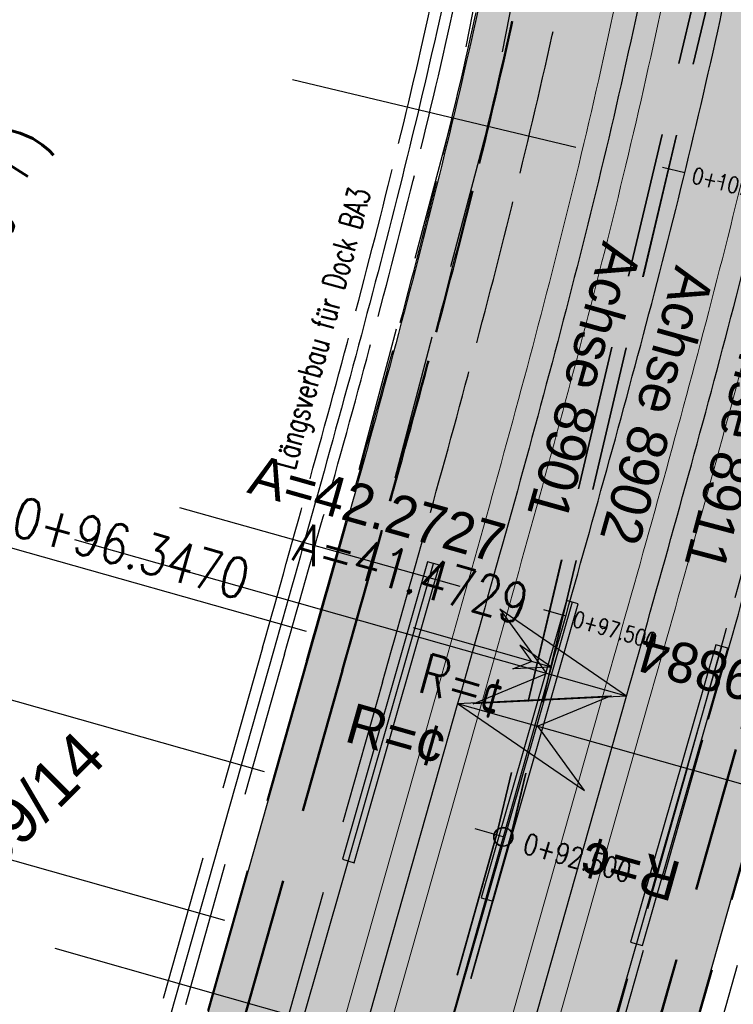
# Model space of a CAD drawing. Header units: metres. Extents: x 3458045 to 3462392, y 5482308 to 5484762.
# Tile 65 of 256: x 3459772 to 3459787, y 5483478 to 5483500. Entities that reach past the tile are written whole.
import ezdxf
from ezdxf.enums import TextEntityAlignment as Align

# ---------------------------------------------------------------- set-up
doc = ezdxf.new("R2010")
doc.units = ezdxf.units.M
doc.header["$PDMODE"] = 3
doc.header["$PDSIZE"] = 0.1
for name, pattern in [('AUSGEZOGEN', [2, 1, 1]), ('STRICHPUNKT2', [12.7, 6.35, -3.175, 0, -3.175]), ('VERDECKT2', [4.7625, 3.175, -1.5875])]:
    doc.linetypes.add(name, pattern=pattern)
doc.layers.get('0').update_dxf_attribs({"linetype": 'CONTINUOUS'})
doc.layers.get('DEFPOINTS').update_dxf_attribs({"linetype": 'CONTINUOUS'})
for name, color, linetype in [('BAUER_BK 2014', 1, 'CONTINUOUS'), ('SP_ACHSE_8559', 7, 'CONTINUOUS'), ('SP_ACHSE_8901', 7, 'CONTINUOUS'), ('SP_ACHSE_8911', 7, 'CONTINUOUS'), ('SP_AXIS', 7, 'CONTINUOUS'), ('SP_BAUGRUBE-ANKER', 211, 'AUSGEZOGEN'), ('SP_BAUGRUBE-TEXT', 210, 'AUSGEZOGEN'), ('SP_BAUGRUBE-VERBAU', 210, 'AUSGEZOGEN'), ('SP_Blockfugen', 2, 'STRICHPUNKT2'), ('SP_Entwässerung', 170, 'VERDECKT2'), ('SP_SOLID_Tunnelsohle_L7+8', 254, 'CONTINUOUS'), ('SP_StadtbahnFluchtweg', 1, 'CONTINUOUS'), ('SP_TEXT', 2, 'CONTINUOUS'), ('SP_TrogTunnel-Bautoleranz', 160, 'VERDECKT2'), ('SP_Tunnelwand-POLYGONAL', 80, 'VERDECKT2'), ('SP_Tunnelwand_L7+8', 2, 'VERDECKT2'), ('SP_Vb_Planung', 10, 'CONTINUOUS'), ('SP_Verbau', 212, 'CONTINUOUS'), ('SP_VERM', 1, 'CONTINUOUS'), ('T__AXIS', 3, 'CONTINUOUS')]:
    doc.layers.add(name, color=color, linetype=linetype)
doc.layers.add('SP_HILF', color=6, linetype='CONTINUOUS', plot=False)
doc.styles.add('K_ISOCP', font='k_isocp.shx')
doc.styles.add('SIMPLEX8', font='simplexd.shx', dxfattribs={"width": 0.8})
doc.styles.add('SP_F', font='romans.shx', dxfattribs={"width": 0.7, "bigfont": 'sp_f.shx'})
doc.styles.get("Standard").update_dxf_attribs({"font": 'txt.shx'})
doc.linetypes.add('EISENBAHN', pattern='A,0.15,[130,ltypeshp.shx,S=0.25,R=0,X=0,Y=0],0.15', length=0.3)
doc.linetypes.add('ZICKZACK', pattern='A,0.00254,-5.08,[131,ltypeshp.shx,S=5.08,R=0,X=-5.08,Y=0],-10.16,[131,ltypeshp.shx,S=5.08,R=180,X=5.08,Y=0],-5.08', length=20.32254)
doc.dimstyles.new('SOFI35$0', dxfattribs={"dimtxt": 3.5, "dimasz": 0.35, "dimexe": 0.9, "dimexo": 0.625, "dimgap": 0.945, "dimtad": 1, "dimdec": 3, "dimrnd": 0.001, "dimzin": 1, "dimdsep": 46, "dimtxsty": 'SP_F', "dimblk1": 'SOF_BEMSTR1', "dimblk2": 'SOF_BEMSTR2', "dimsah": 1, "dimcen": 3.5, "dimse1": 1, "dimse2": 1, "dimclrd": 1, "dimclre": 1, "dimclrt": 2, "dimaunit": 2, "dimazin": 0, "dimtfac": 1, "dimtdec": 3, "dimtmove": 0, "dimatfit": 3, "dimfxl": 1, "dimtolj": 1, "dimtzin": 0, "dimlwd": 0, "dimlwe": 0, "dimarcsym": 0})

# ---------------------------------------------------------------- blocks, each defined once
blk = doc.blocks.new('kmr_li')
at = {"color": 1, "linetype": 'Continuous'}
blk.add_line((0, 0), (0, 3.5714), dxfattribs=at)
at = {"color": 1}
for p, q in [((0, 0), (-0.3062, 0.9075)), ((-0.3062, 0.9075), (0, 0.5188)), ((0, 0), (0.3062, 0.9075)), ((0.3062, 0.9075), (0, 0.5188))]:
    blk.add_line(p, q, dxfattribs=at)
at = {"color": 1, "linetype": 'Continuous', "style": 'K_ISOCP'}
blk.add_attdef('STATION', text='', height=1, rotation=270.00006, dxfattribs=at).set_placement((0, 4.404), align=Align.MIDDLE_RIGHT)
blk.add_attdef('PARAUL', text='', height=1, rotation=270.00006, dxfattribs=at).set_placement((-0.5, 1), align=Align.TOP_RIGHT)
blk.add_attdef('PARAOL', text='', height=1, rotation=270.00006, dxfattribs=at).set_placement((0.5, 1), align=Align.BOTTOM_RIGHT)
blk = doc.blocks.new('kmr_i')
at = {"color": 1, "linetype": 'Continuous'}
blk.add_line((0, 0), (0, 1.416438), dxfattribs=at)
at = {"color": 1, "linetype": 'Continuous', "style": 'SIMPLEX8', "width": 0.8}
blk.add_attdef('STATION', text='', height=1, rotation=270.0000584, dxfattribs=at).set_placement((0, -0.50985), align=Align.MIDDLE_LEFT)
blk = doc.blocks.new('SOF_BEMSTR2')
at = {"color": 0, "linetype": 'ByBlock', "lineweight": -2}
for p, q in [((0, -20), (0, 8.5)), ((3.535, 3.535), (-3.535, -3.535)), ((-5, 0), (5, 0))]:
    blk.add_line(p, q, dxfattribs=at)
blk = doc.blocks.new('SOF_BEMSTR1')
at = {"color": 0, "linetype": 'ByBlock', "lineweight": -2}
for p, q in [((0, 20), (0, -8.5)), ((3.535, 3.535), (-3.535, -3.535)), ((-5, 0), (5, 0))]:
    blk.add_line(p, q, dxfattribs=at)
blk = doc.blocks.new('*D65')
at = {"layer": 'DEFPOINTS', "color": 0, "linetype": 'AUSGEZOGEN', "transparency": 16777216}
for p in [(3459782.473, 5483485.943), (3459793.225, 5483482.899), (3459783.317, 5483476.509)]:
    blk.add_point(p, dxfattribs=at)
at = {"layer": 'SP_VERM', "color": 1, "linetype": 'AUSGEZOGEN', "lineweight": 0, "transparency": 16777216}
blk.add_line((3459790.84, 5483474.471), (3459793.201, 5483482.815), dxfattribs=at)
at = {"layer": 'SP_VERM', "color": 1, "linetype": 'AUSGEZOGEN', "lineweight": 0, "transparency": 16777216, "xscale": 0.08750000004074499, "yscale": 0.08750000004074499, "zscale": 0.08750000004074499}
for name, p, rotation in [('SOF_BEMSTR1', (3459793.225, 5483482.899), 74.19581091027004), ('SOF_BEMSTR2', (3459790.816, 5483474.387), 254.19581091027)]:
    blk.add_blockref(name, p, dxfattribs=dict(at, rotation=rotation))
at = {"layer": 'SP_VERM', "color": 2, "linetype": 'AUSGEZOGEN', "transparency": 16777216, "insert": (3459791.372, 5483478.827), "char_height": 0.875, "attachment_point": 5, "rotation": 74.1958, "style": 'SP_F'}
blk.add_mtext('\\A1;\\A1;8.84{\\H.7x;\\S7^ ;}', dxfattribs=at)
blk = doc.blocks.new('*D66')
at = {"layer": 'DEFPOINTS', "color": 0, "linetype": 'AUSGEZOGEN', "transparency": 16777216}
for p in [(3459786.041, 5483486.131), (3459782.473, 5483485.943), (3459793.539, 5483484.009)]:
    blk.add_point(p, dxfattribs=at)
at = {"layer": 'SP_VERM', "color": 1, "linetype": 'AUSGEZOGEN', "lineweight": 0, "transparency": 16777216}
for p, q in [((3459793.539, 5483484.009), (3459794.278, 5483486.619)), ((3459793.249, 5483482.984), (3459793.515, 5483483.925))]:
    blk.add_line(p, q, dxfattribs=at)
at = {"layer": 'SP_VERM', "color": 1, "linetype": 'AUSGEZOGEN', "lineweight": 0, "transparency": 16777216, "xscale": 0.08750000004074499, "yscale": 0.08750000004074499, "zscale": 0.08750000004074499}
for name, p, rotation in [('SOF_BEMSTR1', (3459793.539, 5483484.009), 74.19581091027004), ('SOF_BEMSTR2', (3459793.225, 5483482.899), 254.19581091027)]:
    blk.add_blockref(name, p, dxfattribs=dict(at, rotation=rotation))
at = {"layer": 'SP_VERM', "color": 2, "linetype": 'AUSGEZOGEN', "transparency": 16777216, "insert": (3459793.272, 5483485.539), "char_height": 0.875, "attachment_point": 5, "rotation": 74.1958, "style": 'SP_F'}
blk.add_mtext('\\A1;\\A1;1.15{\\H.7x;\\S3^ ;}', dxfattribs=at)
blk = doc.blocks.new('*D67')
at = {"layer": 'DEFPOINTS', "color": 0, "linetype": 'AUSGEZOGEN', "transparency": 16777216}
for p in [(3459788.44, 5483485.452), (3459795.939, 5483483.33), (3459785.717, 5483475.83)]:
    blk.add_point(p, dxfattribs=at)
at = {"layer": 'SP_VERM', "color": 1, "linetype": 'AUSGEZOGEN', "lineweight": 0, "transparency": 16777216}
blk.add_line((3459793.239, 5483473.792), (3459795.915, 5483483.245), dxfattribs=at)
at = {"layer": 'SP_VERM', "color": 1, "linetype": 'AUSGEZOGEN', "lineweight": 0, "transparency": 16777216, "xscale": 0.08750000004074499, "yscale": 0.08750000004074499, "zscale": 0.08750000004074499}
for name, p, rotation in [('SOF_BEMSTR1', (3459795.939, 5483483.33), 74.19581091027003), ('SOF_BEMSTR2', (3459793.215, 5483473.708), 254.19581091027)]:
    blk.add_blockref(name, p, dxfattribs=dict(at, rotation=rotation))
at = {"layer": 'SP_VERM', "color": 2, "linetype": 'AUSGEZOGEN', "transparency": 16777216, "insert": (3459793.929, 5483478.702), "char_height": 0.875, "attachment_point": 5, "rotation": 74.1958, "style": 'SP_F'}
blk.add_mtext('\\A1;\\A1;10.00{\\H.7x;\\S^ ;}', dxfattribs=at)
blk = doc.blocks.new('A$C288940E1')
at = {"layer": 'SP_Verbau'}
blk.add_line((0, 0), (-10.404, -4.692), dxfattribs=at)
blk.add_lwpolyline([(-10.435, -4.623), (-10.373, -4.76), (-6.905, -3.196), (-6.967, -3.059)], close=True, dxfattribs=at)

msp = doc.modelspace()

# ---------------------------------------------------------------- hatches: boundary and pattern name
at = {"layer": 'SP_SOLID_Tunnelsohle_L7+8'}
h = msp.add_hatch(color=256, dxfattribs=at)
h.dxf.hatch_style = 1
edge = h.paths.add_edge_path()
edge.add_arc((3458857.4544, 5483747.0655), 967.062, 344.1575234, 344.3872259)
edge.add_arc((3459473.9441, 5483574.7903), 326.954, 344.387226, 345.076333)
edge.add_arc((3459597.6475, 5483541.8207), 198.9324, 345.076333, 346.224846)
edge.add_arc((3459650.9358, 5483528.7563), 144.066, 346.224846, 347.832764)
edge.add_arc((3459680.7324, 5483522.3319), 113.5846, 347.832764, 349.90022)
edge.add_arc((3459699.8308, 5483518.93), 94.1856, 349.90022, 352.417547)
edge.add_arc((3459713.0579, 5483517.1693), 80.8418, 352.417547, 355.414439)
edge.add_arc((3459719.6894, 5483516.5932), 74.1855, 355.448462, 356.346692)
edge.add_arc((3459720.9584, 5483516.5061), 72.9136, 356.351432, 375.12014)
edge.add_arc((3459716.6802, 5483515.3015), 77.3579, 15.154925, 18.396868)
edge.add_arc((3459706.2115, 5483511.8197), 88.3904, 18.396868, 21.208821)
edge.add_arc((3459692.0649, 5483506.3301), 103.5648, 21.208821, 23.581379)
edge.add_arc((3459671.7932, 5483497.4815), 125.6835, 23.581379, 25.512141)
edge.add_arc((3459639.9853, 5483482.3016), 160.928, 25.512141, 27.001116)
edge.add_arc((3459718.8773, 5483524.65), 71.4345, 25.465137, 28.775179)
edge.add_arc((3459376.7002, 5483342.4929), 459.0716, 28.144677, 28.653199)
edge.add_arc((3459249.8469, 5483273.6151), 603.4176, 28.6167245, 28.7545471)
edge.add_line((3459778.8562, 5483563.8942), (3459778.5506, 5483564.8679))
edge.add_arc((3459246.486, 5483271.2535), 607.7024, 28.8916589, 28.9859415)
edge.add_line((3459778.0667, 5483565.7431), (3459768.6807, 5483560.5519))
edge.add_arc((3460160.896, 5483776.6646), 447.8142, 208.854995, 208.982431)
edge.add_line((3459769.1624, 5483559.6801), (3459769.8148, 5483558.9069))
edge.add_arc((3459249.8406, 5483273.6102), 593.0999, 28.6168449, 28.7524621, ccw=False)
edge.add_arc((3459440.8442, 5483377.5455), 375.6491, 28.04865, 28.653818, ccw=False)
edge.add_arc((3459582.0854, 5483452.7987), 215.6113, 27.001109, 28.04865, ccw=False)
edge.add_arc((3459639.9853, 5483482.3016), 150.628, 25.512141, 27.001109, ccw=False)
edge.add_arc((3459671.7932, 5483497.4815), 115.3835, 23.581379, 25.512141, ccw=False)
edge.add_arc((3459692.0649, 5483506.3301), 93.2648, 21.20882, 23.581379, ccw=False)
edge.add_arc((3459706.2115, 5483511.8197), 78.0904, 18.3967, 21.20882, ccw=False)
edge.add_arc((3459716.6813, 5483515.3019), 67.0567, 15.1549, 18.3967, ccw=False)
edge.add_arc((3459720.9787, 5483516.5082), 62.5934, -3.878778, 15.117461, ccw=False)
edge.add_arc((3459719.7195, 5483516.591), 63.8553, 355.448275, 356.123471, ccw=False)
edge.add_arc((3459713.1809, 5483517.1562), 70.4182, 352.431338, 355.41208, ccw=False)
edge.add_arc((3459699.8288, 5483518.9303), 83.8876, 349.900073, 352.431338, ccw=False)
edge.add_arc((3459680.7324, 5483522.3319), 103.2847, 347.832763, 349.900073, ccw=False)
edge.add_arc((3459650.9358, 5483528.7563), 133.766, 346.224846, 347.832763, ccw=False)
edge.add_arc((3459597.6475, 5483541.8207), 188.6324, 345.076333, 346.224846, ccw=False)
edge.add_arc((3459473.9441, 5483574.7903), 316.654, 344.387226, 345.076333, ccw=False)
edge.add_arc((3458857.4544, 5483747.0655), 956.762, 344.1575234, 344.3872258, ccw=False)
edge.add_line((3459777.8746, 5483485.8757), (3459768.1652, 5483451.5731))
edge.add_arc((3460235.8213, 5483318.7283), 486.1584, 164.142005, 164.465842)
edge.add_arc((3459925.9207, 5483404.8704), 164.5082, 164.465842, 165.436874)
edge.add_arc((3459863.548, 5483421.0744), 100.065, 165.436874, 167.055656)
edge.add_arc((3459836.6312, 5483427.2611), 72.4464, 167.055656, 169.321948)
edge.add_arc((3459825.5145, 5483429.4052), 61.1249, 169.36621, 170.436557)
edge.add_arc((3459822.8296, 5483429.8673), 58.4005, 170.446005, 171.374328)
edge.add_arc((3459822.827, 5483429.8675), 58.3979, 171.374105, 181.27373)
edge.add_line((3459764.4435, 5483428.5694), (3459763.7283, 5483428.5535))
edge.add_line((3459763.7283, 5483428.5535), (3459765.1423, 5483424.2417))
edge.add_line((3459765.1423, 5483424.2417), (3459773.0292, 5483411.4442))
edge.add_line((3459773.0292, 5483411.4442), (3459778.948, 5483417.0189))
edge.add_line((3459778.948, 5483417.0189), (3459775.6909, 5483420.4769))
edge.add_arc((3459821.7364, 5483429.9486), 47.0096, 170.06678, 191.62372, ccw=False)
edge.add_arc((3459825.0894, 5483429.4811), 50.3931, 169.37086, 170.20087, ccw=False)
edge.add_arc((3459836.6312, 5483427.2611), 62.1464, 167.055656, 169.321948, ccw=False)
edge.add_arc((3459863.548, 5483421.0744), 89.765, 165.436867, 167.055656, ccw=False)
edge.add_arc((3459925.9216, 5483404.8701), 154.2091, 164.465124, 165.436867, ccw=False)
edge.add_arc((3460237.4715, 5483318.2654), 477.5722, 164.141522, 164.465124, ccw=False)
edge.add_line((3459778.0759, 5483448.7679), (3459787.7833, 5483483.0639))

# ---------------------------------------------------------------- linework, layer by layer
at = {"layer": 'SP_ACHSE_8559'}
msp.add_lwpolyline([(3459737.3759, 5483588.9167, -0.0013218), (3459741.9888, 5483581.4736, -0.0004406), (3459746.5755, 5483574.0144, 0.000357), (3459752.2355, 5483564.8071, 0.0010709), (3459757.9218, 5483555.616, 0.0017848), (3459763.6606, 5483546.4576, 0.0024988), (3459769.4775, 5483537.3487, 0.0032127), (3459775.3981, 5483528.3069, 0.0012042), (3459777.3589, 5483525.3707, 0.00909), (3459792.1443, 5483504.1891, -0.6236806), (3459771.1027, 5483464.5224, -0.1187391)], format="xyb", dxfattribs=at)
at = {"layer": 'SP_ACHSE_8901'}
msp.add_lwpolyline([(3459663.5917, 5483703.287, -0.0763528), (3459773.4733, 5483559.3038, -0.0026415), (3459775.3741, 5483555.7812, -0.0045692), (3459777.2239, 5483552.2315, -0.0064969), (3459778.9947, 5483548.6418, -0.0084247), (3459780.6575, 5483545.0009, -0.0103526), (3459782.1824, 5483541.3003, -0.0122805), (3459783.5383, 5483537.5346, -0.0141346), (3459784.6877, 5483533.7213, -0.0820775), (3459786.8382, 5483512.3056, -0.0039193), (3459786.7627, 5483511.2537, -0.0130302), (3459786.3551, 5483507.4265, -0.0110254), (3459785.7638, 5483503.6231, -0.0090206), (3459785.0205, 5483499.8464, -0.007016), (3459784.1565, 5483496.0954, -0.0050114), (3459783.2025, 5483492.3662, -0.0030068), (3459782.1889, 5483488.6527, -0.0010023), (3459781.1454, 5483484.9475), (3459771.4367, 5483450.6471, 0.0014127)], format="xyb", dxfattribs=at)
at = {"layer": 'SP_ACHSE_8911'}
msp.add_lwpolyline([(3459779.9669, 5483401.3496, -0.1898543), (3459772.019, 5483438.2528, -0.0048267), (3459772.1981, 5483439.2782, -0.0102194), (3459772.7329, 5483441.8661, -0.0072994), (3459773.3582, 5483444.4337, -0.0043796), (3459774.0432, 5483446.9861, -0.0014599), (3459774.758, 5483449.5304), (3459784.8281, 5483485.1076, 0.0010135), (3459785.8599, 5483488.7717, 0.0030406), (3459786.8619, 5483492.4439, 0.0050678), (3459787.8042, 5483496.1319, 0.0070949), (3459788.6565, 5483499.8416, 0.0091222), (3459789.3881, 5483503.5769, 0.0111495), (3459789.9676, 5483507.3387, 0.0096243), (3459790.2818, 5483510.1571, 0.0966281), (3459787.5873, 5483536.6729, 0.005752), (3459787.0914, 5483538.2453, 0.0123927), (3459785.7657, 5483541.9647, 0.0104385), (3459784.2716, 5483545.6199, 0.0084844), (3459782.6402, 5483549.216, 0.0065303), (3459780.9016, 5483552.7616, 0.0045764), (3459779.0846, 5483556.2677, 0.0026224), (3459777.2173, 5483559.7474, 0.0769413), (3459666.0197, 5483705.8087)], format="xyb", dxfattribs=at)
at = {"layer": 'SP_AXIS'}
for points in [[(3459779.9669, 5483401.3496, -0.1898543), (3459772.019, 5483438.2528, -0.0048267), (3459772.1981, 5483439.2782, -0.0102194), (3459772.7329, 5483441.8661, -0.0072994), (3459773.3582, 5483444.4337, -0.0043796), (3459774.0432, 5483446.9861, -0.0014599), (3459774.758, 5483449.5304), (3459784.8281, 5483485.1076, 0.0010135), (3459785.8599, 5483488.7717, 0.0030406), (3459786.8619, 5483492.4439, 0.0050678), (3459787.8042, 5483496.1319, 0.0070949), (3459788.6565, 5483499.8416, 0.0091222), (3459789.3881, 5483503.5769, 0.0111495), (3459789.9676, 5483507.3387, 0.0096243), (3459790.2818, 5483510.1571, 0.0966281), (3459787.5873, 5483536.6729, 0.005752), (3459787.0914, 5483538.2453, 0.0123927), (3459785.7657, 5483541.9647, 0.0104385), (3459784.2716, 5483545.6199, 0.0084844), (3459782.6402, 5483549.216, 0.0065303), (3459780.9016, 5483552.7616, 0.0045764), (3459779.0846, 5483556.2677, 0.0026224), (3459777.2173, 5483559.7474, 0.0769413), (3459666.0197, 5483705.8087)], [(3459663.5917, 5483703.287, -0.0763528), (3459773.4733, 5483559.3038, -0.0026415), (3459775.3741, 5483555.7812, -0.0045692), (3459777.2239, 5483552.2315, -0.0064969), (3459778.9947, 5483548.6418, -0.0084247), (3459780.6575, 5483545.0009, -0.0103526), (3459782.1824, 5483541.3003, -0.0122805), (3459783.5383, 5483537.5346, -0.0141346), (3459784.6877, 5483533.7213, -0.0820775), (3459786.8382, 5483512.3056, -0.0039193), (3459786.7627, 5483511.2537, -0.0130302), (3459786.3551, 5483507.4265, -0.0110254), (3459785.7638, 5483503.6231, -0.0090206), (3459785.0205, 5483499.8464, -0.007016), (3459784.1565, 5483496.0954, -0.0050114), (3459783.2025, 5483492.3662, -0.0030068), (3459782.1889, 5483488.6527, -0.0010023), (3459781.1454, 5483484.9475), (3459771.4367, 5483450.6471, 0.0014127)], [(3459751.0056, 5483586.8549, -0.0004357), (3459755.6442, 5483579.3114, 0.0003596), (3459761.2625, 5483570.1726, 0.0010789), (3459766.9071, 5483561.05, 0.0017982), (3459772.6041, 5483551.96, 0.0025175), (3459778.3793, 5483542.9196, 0.0032367), (3459784.2581, 5483533.9462, 0.0012132), (3459786.2052, 5483531.0326, 0.0550745), (3459885.4353, 5483413.6014, -0.0246156), (3459912.6205, 5483385.1364, -0.0008768), (3459913.5588, 5483384.0479, -0.0037507), (3459918.2074, 5483378.5492, -0.002679), (3459922.785, 5483372.9911, -0.0016074), (3459927.3148, 5483367.3939, -0.0005358), (3459931.8205, 5483361.7774, 0.0005358), (3459936.3262, 5483356.161, 0.0009761), (3459939.4013, 5483352.3529, 0.0064816), (3459955.9914, 5483332.4309), (3459959.947, 5483327.8043)]]:
    msp.add_lwpolyline(points, format="xyb", dxfattribs=at)
at = {"layer": 'SP_BAUGRUBE-VERBAU', "linetype": 'VERDECKT2'}
for points in [[(3459782.2078, 5483522.9639, -0.0422201), (3459782.4222, 5483512.5873, -0.0039193), (3459782.3517, 5483511.6049, -0.0130302), (3459781.9687, 5483508.0097, -0.0110254), (3459781.4074, 5483504.3991, -0.0090206), (3459780.6949, 5483500.779, -0.007016), (3459779.8588, 5483497.149, -0.0050114), (3459778.9268, 5483493.5058, -0.0030068), (3459777.9271, 5483489.8437, -0.0010023), (3459776.8885, 5483486.1555), (3459772.3863, 5483470.2496, 0.0014127)], [(3459782.7418, 5483522.6575, -0.0407637), (3459782.9211, 5483512.5555, -0.0039193), (3459782.8501, 5483511.5652, -0.0130302), (3459782.4643, 5483507.9438, -0.0110254), (3459781.8996, 5483504.3114, -0.0090206), (3459781.1837, 5483500.6737, -0.007016), (3459780.3444, 5483497.03, -0.0050114), (3459779.4099, 5483493.377, -0.0030068), (3459778.4087, 5483489.7091, -0.0010023), (3459777.3695, 5483486.019), (3459772.8674, 5483470.1134, 0.0014127)], [(3459783.7883, 5483467.0223), (3459788.6048, 5483484.0387, 0.0010135), (3459789.6401, 5483487.7155, 0.0030406), (3459790.6547, 5483491.4337, 0.0050678), (3459791.6167, 5483495.1988, 0.0070949), (3459792.4939, 5483499.0171, 0.0091222), (3459793.253, 5483502.8929, 0.0111495), (3459793.8592, 5483506.8277, 0.0096243), (3459794.1903, 5483509.7974, 0.0211177), (3459794.4954, 5483515.9981, 0.005752)]]:
    msp.add_lwpolyline(points, format="xyb", dxfattribs=at)
at = {"layer": 'SP_BAUGRUBE-VERBAU', "linetype": 'ZICKZACK', "ltscale": 0.2, "flags": 128}
msp.add_lwpolyline([(3459782.4564, 5483522.9901, -0.0422201), (3459782.6716, 5483512.5714, -0.0039193), (3459782.6009, 5483511.585, -0.0130302), (3459782.2165, 5483507.9767, -0.0110254), (3459781.6535, 5483504.3553, -0.0090206), (3459780.9393, 5483500.7263, -0.007016), (3459780.1016, 5483497.0895, -0.0050114), (3459779.1684, 5483493.4414, -0.0030068), (3459778.1679, 5483489.7764, -0.0010023), (3459777.129, 5483486.0873), (3459772.6269, 5483470.1815)], format="xyb", dxfattribs=at)
at = {"layer": 'SP_Blockfugen'}
for p, q in [((3459777.5476, 5483498.5465), (3459794.5692, 5483494.4852)), ((3459775.0774, 5483489.2171), (3459791.9243, 5483484.4831)), ((3459772.3598, 5483479.6107), (3459789.1978, 5483474.8447))]:
    msp.add_line(p, q, dxfattribs=at)
at = {"layer": 'SP_Entwässerung'}
for p, q in [((3459788.8816, 5483511.2505), (3459781.9879, 5483482.0782)), ((3459788.8897, 5483511.2501), (3459781.9956, 5483482.0762)), ((3459789.1948, 5483511.2366), (3459782.2861, 5483482.0011)), ((3459789.2029, 5483511.2362), (3459782.2939, 5483481.9991))]:
    msp.add_line(p, q, dxfattribs=at)
at = {"layer": 'SP_Entwässerung', "linetype": 'Continuous'}
for radius in [0.208, 0.2]:
    msp.add_circle((3459782.1409, 5483482.0386), radius, dxfattribs=at)
at = {"layer": 'SP_HILF'}
for points in [[(3459778.0759, 5483448.7679), (3459787.7833, 5483483.0639, 0.0010023), (3459788.8343, 5483486.7957, 0.0030068), (3459789.8698, 5483490.5892, 0.0050114), (3459790.8581, 5483494.4524, 0.007016), (3459791.7655, 5483498.3921, 0.0090212), (3459792.5569, 5483502.4133, 0.0109844), (3459793.1929, 5483506.502, 0.0130772), (3459793.641, 5483510.7061, 0.0039193), (3459793.7242, 5483511.8662, 0.0820775), (3459791.3478, 5483535.5252, 0.0141466)], [(3459781.406, 5483532.8325, -0.0830771), (3459783.4287, 5483512.274, -0.0029461), (3459783.3735, 5483511.5235, -0.0130067), (3459782.9856, 5483507.8811, -0.0110452), (3459782.4165, 5483504.2193, -0.0090206), (3459781.6969, 5483500.563, -0.007016), (3459780.8543, 5483496.905, -0.0050114), (3459779.9172, 5483493.2418, -0.0030068), (3459778.9143, 5483489.5678, -0.0010023), (3459777.8746, 5483485.8757), (3459768.1652, 5483451.5731, 0.001413)]]:
    msp.add_lwpolyline(points, format="xyb", dxfattribs=at)
at = {"layer": 'SP_StadtbahnFluchtweg', "linetype": 'VERDECKT2'}
for points in [[(3459776.1649, 5483565.2015, -0.0016155), (3459778.0381, 5483561.7943, -0.0026415), (3459779.9634, 5483558.2263, -0.0045692), (3459781.8571, 5483554.5923, -0.0064969), (3459783.6876, 5483550.8815, -0.0084247), (3459785.4233, 5483547.0812, -0.0103526), (3459787.0302, 5483543.1815, -0.0122805), (3459788.4726, 5483539.1755, -0.0141346), (3459789.7069, 5483535.0808, -0.0820775), (3459792.0276, 5483511.9744, -0.0039193), (3459791.9463, 5483510.841, -0.0130302), (3459791.5097, 5483506.741, -0.0110254), (3459790.8832, 5483502.7112, -0.0090206), (3459790.1037, 5483498.7504, -0.007016), (3459789.207, 5483494.8572, -0.0050114), (3459788.2271, 5483491.027, -0.0030068), (3459787.197, 5483487.2532, -0.0010023), (3459786.1479, 5483483.5279), (3459776.4401, 5483449.2308, 0.0014127)], [(3459770.131, 5483561.8546, -0.001614), (3459771.981, 5483558.4896, -0.0026415), (3459773.8738, 5483554.9818, -0.0045692), (3459775.7092, 5483551.4597, -0.0064969), (3459777.4604, 5483547.9096, -0.0084247), (3459779.0995, 5483544.3209, -0.0103526), (3459780.5976, 5483540.6853, -0.0122805), (3459781.9251, 5483536.9981, -0.0141346), (3459783.0468, 5483533.2769, -0.0820775), (3459785.1416, 5483512.4138, -0.0039193), (3459785.0681, 5483511.3886, -0.0130302), (3459784.6699, 5483507.6505, -0.0110254), (3459784.0901, 5483503.9212, -0.0090206), (3459783.3587, 5483500.2047, -0.007016), (3459782.5054, 5483496.5002, -0.0050114), (3459781.5599, 5483492.804, -0.0030068), (3459780.5516, 5483489.1103, -0.0010023), (3459779.51, 5483485.4116), (3459769.8009, 5483451.1101, 0.0014127)]]:
    msp.add_lwpolyline(points, format="xyb", dxfattribs=at)
at = {"layer": 'SP_TrogTunnel-Bautoleranz'}
for points in [[(3459776.3855, 5483414.6053, -0.1208338), (3459774.5845, 5483437.8306, -0.0048267), (3459774.7549, 5483438.8062, -0.0102194), (3459775.2678, 5483441.2879, -0.0072994), (3459775.8751, 5483443.7818, -0.0043796), (3459776.5483, 5483446.2902, -0.0014599), (3459777.259, 5483448.8198), (3459787.3299, 5483484.3995, 0.0010135), (3459788.364, 5483488.072, 0.0030406), (3459789.3743, 5483491.7747, 0.0050678), (3459790.3297, 5483495.5138, 0.0070949), (3459791.1985, 5483499.2954, 0.0091222), (3459791.9483, 5483503.1238, 0.0111495), (3459792.5455, 5483507.0002, 0.0096243), (3459792.8708, 5483509.9188, 0.0966281), (3459790.0758, 5483537.4262, 0.005752), (3459789.5618, 5483539.0559, 0.0123927), (3459788.1924, 5483542.898, 0.0104385), (3459786.6572, 5483546.6537, 0.0084844), (3459784.9894, 5483550.3301, 0.0065303), (3459783.2208, 5483553.9367, 0.0045764), (3459781.3819, 5483557.4851, 0.0026224), (3459779.5017, 5483560.9888, 0.0020183), (3459777.1644, 5483565.2555)], [(3459769.5507, 5483561.0445, -0.0014341), (3459771.1909, 5483558.0585, -0.0026415), (3459773.0795, 5483554.5586, -0.0045692), (3459774.9073, 5483551.0511, -0.0064969), (3459776.6482, 5483547.522, -0.0084247), (3459778.2746, 5483543.9608, -0.0103526), (3459779.7585, 5483540.3597, -0.0122805), (3459781.0711, 5483536.7141, -0.0141346), (3459782.1781, 5483533.0416, -0.0820775), (3459784.2434, 5483512.4711, -0.0039193), (3459784.1709, 5483511.46, -0.0130302), (3459783.7777, 5483507.7691, -0.0110254), (3459783.2041, 5483504.0791, -0.0090206), (3459782.4789, 5483500.3944, -0.007016), (3459781.6313, 5483496.7145, -0.0050114), (3459780.6902, 5483493.0358, -0.0030068), (3459779.6848, 5483489.3525, -0.0010023), (3459778.6442, 5483485.6573), (3459768.935, 5483451.3552, 0.0014127)]]:
    msp.add_lwpolyline(points, format="xyb", dxfattribs=at)
at = {"layer": 'SP_Tunnelwand-POLYGONAL'}
for points in [[(3459781.6876, 5483534.6752), (3459783.6921, 5483525.5955), (3459784.3467, 5483516.2863), (3459783.6382, 5483506.941), (3459781.8031, 5483497.5312), (3459779.2892, 5483488.0335)], [(3459780.9064, 5483534.5027), (3459782.8982, 5483525.4806), (3459783.5446, 5483516.2885), (3459782.844, 5483507.0482), (3459781.023, 5483497.7103), (3459778.5159, 5483488.2382)]]:
    msp.add_lwpolyline(points, dxfattribs=at)
at = {"layer": 'SP_Tunnelwand_L7+8'}
for points in [[(3459773.8543, 5483437.9507, -0.0048267), (3459774.0272, 5483438.9405, -0.0102194), (3459774.5464, 5483441.4524, -0.0072994), (3459775.1587, 5483443.9673, -0.0043796), (3459775.8353, 5483446.4883, -0.0014599), (3459776.5472, 5483449.0221), (3459786.6178, 5483484.6011, 0.0010135), (3459787.6513, 5483488.2711, 0.0030406), (3459788.6592, 5483491.9652, 0.0050678), (3459789.6109, 5483495.6897, 0.0070949), (3459790.475, 5483499.4509, 0.0091222), (3459791.2196, 5483503.2528, 0.0111495), (3459791.8118, 5483507.0966, 0.0096243), (3459792.134, 5483509.9866, 0.0966281), (3459789.3676, 5483537.2118, 0.005752), (3459788.8587, 5483538.8251, 0.0123927), (3459787.5017, 5483542.6324, 0.0104385), (3459785.9782, 5483546.3594, 0.0084844), (3459784.3208, 5483550.013, 0.0065303), (3459782.5607, 5483553.6022, 0.0045764), (3459780.7281, 5483557.1386, 0.0026224), (3459778.8515, 5483560.6355, 0.0769413), (3459667.3099, 5483707.1486), (3459482.1353, 5483885.4597, 0.0146052)], [(3459775.7568, 5483416.7607, -0.1092003), (3459774.6091, 5483437.8265, -0.0048267), (3459774.7795, 5483438.8016, -0.0102194), (3459775.2922, 5483441.2823, -0.0072994), (3459775.8993, 5483443.7755, -0.0043796), (3459776.5724, 5483446.2835, -0.0014599), (3459777.2831, 5483448.813), (3459787.3539, 5483484.3927, 0.0010135), (3459788.3881, 5483488.0653, 0.0030406), (3459789.3985, 5483491.7683, 0.0050678), (3459790.354, 5483495.5078, 0.0070949), (3459791.223, 5483499.2902, 0.0091222), (3459791.9729, 5483503.1195, 0.0111495), (3459792.5703, 5483506.997, 0.0096243), (3459792.8957, 5483509.9165, 0.0966281), (3459790.0998, 5483537.4334, 0.005752), (3459789.5855, 5483539.0637, 0.0123927), (3459788.2157, 5483542.907, 0.0104385), (3459786.6802, 5483546.6636, 0.0084844), (3459785.012, 5483550.3409, 0.0065303), (3459783.2431, 5483553.948, 0.0045764), (3459781.404, 5483557.4968, 0.0026224), (3459779.5237, 5483561.0007, 0.0020142), (3459777.1912, 5483565.2588)], [(3459775.6909, 5483420.4769, -0.0902889), (3459775.3985, 5483437.6966, -0.0048267), (3459775.5662, 5483438.6564, -0.0102194), (3459776.0722, 5483441.1044, -0.0072994), (3459776.6737, 5483443.5749, -0.0043796), (3459777.3432, 5483446.0694, -0.0014599), (3459778.0526, 5483448.5944), (3459788.1237, 5483484.1749, 0.0010135), (3459789.1586, 5483487.85, 0.0030406), (3459790.1715, 5483491.5624, 0.0050678), (3459791.131, 5483495.3176, 0.0070949), (3459792.0051, 5483499.1221, 0.0091222), (3459792.7607, 5483502.9801, 0.0111495), (3459793.3635, 5483506.8928, 0.0096243), (3459793.6924, 5483509.8432, 0.0966281), (3459790.8655, 5483537.6652, 0.005752), (3459790.3457, 5483539.3131, 0.0123927), (3459788.9624, 5483543.1942, 0.0104385), (3459787.4142, 5483546.9817, 0.0084844), (3459785.7348, 5483550.6837, 0.0065303), (3459783.9568, 5483554.3096, 0.0045764), (3459782.1109, 5483557.8714, 0.0026224), (3459780.2266, 5483561.3827, 0.0011854), (3459778.8562, 5483563.8942)], [(3459769.5338, 5483561.0233, -0.0014297), (3459771.169, 5483558.0466, -0.0026415), (3459773.0574, 5483554.5468, -0.0045692), (3459774.8851, 5483551.0397, -0.0064969), (3459776.6256, 5483547.5112, -0.0084247), (3459778.2517, 5483543.9508, -0.0103526), (3459779.7352, 5483540.3507, -0.0122805), (3459781.0474, 5483536.7063, -0.0141346), (3459782.154, 5483533.0351, -0.0820775), (3459784.2185, 5483512.4727, -0.0039193), (3459784.146, 5483511.462, -0.0130302), (3459783.753, 5483507.7724, -0.0110254), (3459783.1795, 5483504.0834, -0.0090206), (3459782.4545, 5483500.3997, -0.007016), (3459781.607, 5483496.7204, -0.0050114), (3459780.6661, 5483493.0422, -0.0030068), (3459779.6607, 5483489.3592, -0.0010023), (3459778.6201, 5483485.6641), (3459768.9109, 5483451.362, 0.0014127)], [(3459768.8336, 5483560.6364, -0.0014299), (3459770.4667, 5483557.6634, -0.0026415), (3459772.3514, 5483554.1707, -0.0045692), (3459774.1723, 5483550.6765, -0.0064969), (3459775.9036, 5483547.1666, -0.0084247), (3459777.5185, 5483543.6308, -0.0103526), (3459778.9894, 5483540.0613, -0.0122805), (3459780.2883, 5483536.4538, -0.0141346), (3459781.3818, 5483532.8259, -0.0820775), (3459783.4201, 5483512.5236, -0.0039193), (3459783.3485, 5483511.5255, -0.0130302), (3459782.9599, 5483507.8779, -0.0110254), (3459782.3919, 5483504.2237, -0.0090206), (3459781.6725, 5483500.5683, -0.007016), (3459780.83, 5483496.9109, -0.0050114), (3459779.8931, 5483493.2482, -0.0030068), (3459778.8902, 5483489.5745, -0.0010023), (3459777.8505, 5483485.8825), (3459768.1412, 5483451.5799, 0.0014127)]]:
    msp.add_lwpolyline(points, format="xyb", dxfattribs=at)
at = {"layer": 'SP_Vb_Planung', "linetype": 'AUSGEZOGEN', "lineweight": 13, "ltscale": 13}
for points in [[(3459780.3831, 5483401.6267, -0.1898543), (3459772.5124, 5483438.1716, -0.0048267), (3459772.6898, 5483439.1874, -0.0102194), (3459773.2204, 5483441.7549, -0.0072994), (3459773.8422, 5483444.3083, -0.0043796), (3459774.525, 5483446.8523, -0.0014599), (3459775.239, 5483449.3937), (3459785.3092, 5483484.9715, 0.0010135), (3459786.3415, 5483488.6371, 0.0030406), (3459787.3451, 5483492.3152, 0.0050678), (3459788.2899, 5483496.013, 0.0070949), (3459789.1454, 5483499.7366, 0.0091222), (3459789.8804, 5483503.4898, 0.0111495), (3459790.4634, 5483507.2736, 0.0096243), (3459790.7797, 5483510.1112, 0.0966281), (3459788.0659, 5483536.8178, 0.005752), (3459787.5665, 5483538.4011, 0.0123927), (3459786.2324, 5483542.1442, 0.0104385), (3459784.7304, 5483545.8187, 0.0084844), (3459783.092, 5483549.4303, 0.0065303), (3459781.3476, 5483552.9876, 0.0045764), (3459779.5264, 5483556.5018, 0.0026224), (3459777.6566, 5483559.9861, 0.0769413), (3459666.3666, 5483706.1689)], [(3459779.5507, 5483401.0725, -0.1898543), (3459771.5256, 5483438.334, -0.0048267), (3459771.7064, 5483439.369, -0.0102194), (3459772.2455, 5483441.9773, -0.0072994), (3459772.8741, 5483444.5591, -0.0043796), (3459773.5614, 5483447.1199, -0.0014599), (3459774.277, 5483449.667), (3459784.347, 5483485.2438, 0.0010135), (3459785.3783, 5483488.9062, 0.0030406), (3459786.3787, 5483492.5726, 0.0050678), (3459787.3185, 5483496.2507, 0.0070949), (3459788.1677, 5483499.9466, 0.0091222), (3459788.8957, 5483503.664, 0.0111495), (3459789.4719, 5483507.4038, 0.0096243), (3459789.7839, 5483510.2029, 0.0966281), (3459787.1088, 5483536.5281, 0.005752), (3459786.6163, 5483538.0894, 0.0123927), (3459785.299, 5483541.7852, 0.0104385), (3459783.8128, 5483545.4211, 0.0084844), (3459782.1884, 5483549.0017, 0.0065303), (3459780.4555, 5483552.5356, 0.0045764), (3459778.6428, 5483556.0336, 0.0026224), (3459776.7779, 5483559.5086, 0.0769413), (3459665.6729, 5483705.4486)], [(3459663.9385, 5483703.6472, -0.0763528), (3459773.9123, 5483559.5433, -0.0026415), (3459775.8154, 5483556.0163, -0.0045692), (3459777.6694, 5483552.4585, -0.0064969), (3459779.4459, 5483548.8571, -0.0084247), (3459781.1157, 5483545.201, -0.0103526), (3459782.6485, 5483541.4812, -0.0122805), (3459784.0127, 5483537.6924, -0.0141346), (3459785.1703, 5483533.852, -0.0820775), (3459787.3372, 5483512.2737, -0.0039193), (3459787.2612, 5483511.214, -0.0130302), (3459786.8507, 5483507.3606, -0.0110254), (3459786.256, 5483503.5354, -0.0090206), (3459785.5093, 5483499.741, -0.007016), (3459784.6421, 5483495.9763, -0.0050114), (3459783.6857, 5483492.2374, -0.0030068), (3459782.6704, 5483488.5182, -0.0010023), (3459781.6264, 5483484.811), (3459771.9178, 5483450.5109, 0.0014127)], [(3459663.2449, 5483702.9268, -0.0763528), (3459773.0344, 5483559.0643, -0.0026415), (3459774.9329, 5483555.546, -0.0045692), (3459776.7784, 5483552.0045, -0.0064969), (3459778.5434, 5483548.4264, -0.0084247), (3459780.1992, 5483544.8009, -0.0103526), (3459781.7163, 5483541.1194, -0.0122805), (3459783.0638, 5483537.3768, -0.0141346), (3459784.2051, 5483533.5906, -0.0820775), (3459786.3392, 5483512.3374, -0.0039193), (3459786.2643, 5483511.2934, -0.0130302), (3459785.8594, 5483507.4924, -0.0110254), (3459785.2715, 5483503.7108, -0.0090206), (3459784.5318, 5483499.9518, -0.007016), (3459783.6709, 5483496.2145, -0.0050114), (3459782.7194, 5483492.495, -0.0030068), (3459781.7073, 5483488.7873, -0.0010023), (3459780.6644, 5483485.084), (3459770.9556, 5483450.7832, 0.0014127)]]:
    msp.add_lwpolyline(points, format="xyb", dxfattribs=at)
at = {"layer": 'SP_Vb_Planung', "linetype": 'EISENBAHN', "lineweight": 13, "ltscale": 13}
for points in [[(3459779.9669, 5483401.3496, -0.1898543), (3459772.019, 5483438.2528, -0.0048267), (3459772.1981, 5483439.2782, -0.0102194), (3459772.7329, 5483441.8661, -0.0072994), (3459773.3582, 5483444.4337, -0.0043796), (3459774.0432, 5483446.9861, -0.0014599), (3459774.758, 5483449.5304), (3459784.8281, 5483485.1076, 0.0010135), (3459785.8599, 5483488.7717, 0.0030406), (3459786.8619, 5483492.4439, 0.0050678), (3459787.8042, 5483496.1319, 0.0070949), (3459788.6565, 5483499.8416, 0.0091222), (3459789.3881, 5483503.5769, 0.0111495), (3459789.9676, 5483507.3387, 0.0096243), (3459790.2818, 5483510.1571, 0.0966281), (3459787.5873, 5483536.6729, 0.005752), (3459787.0914, 5483538.2453, 0.0123927), (3459785.7657, 5483541.9647, 0.0104385), (3459784.2716, 5483545.6199, 0.0084844), (3459782.6402, 5483549.216, 0.0065303), (3459780.9016, 5483552.7616, 0.0045764), (3459779.0846, 5483556.2677, 0.0026224), (3459777.2173, 5483559.7474, 0.0769413), (3459666.0197, 5483705.8087)], [(3459663.5917, 5483703.287, -0.0763528), (3459773.4733, 5483559.3038, -0.0026415), (3459775.3741, 5483555.7812, -0.0045692), (3459777.2239, 5483552.2315, -0.0064969), (3459778.9947, 5483548.6418, -0.0084247), (3459780.6575, 5483545.0009, -0.0103526), (3459782.1824, 5483541.3003, -0.0122805), (3459783.5383, 5483537.5346, -0.0141346), (3459784.6877, 5483533.7213, -0.0820775), (3459786.8382, 5483512.3056, -0.0039193), (3459786.7627, 5483511.2537, -0.0130302), (3459786.3551, 5483507.4265, -0.0110254), (3459785.7638, 5483503.6231, -0.0090206), (3459785.0205, 5483499.8464, -0.007016), (3459784.1565, 5483496.0954, -0.0050114), (3459783.2025, 5483492.3662, -0.0030068), (3459782.1889, 5483488.6527, -0.0010023), (3459781.1454, 5483484.9475), (3459771.4367, 5483450.6471, 0.0014127)]]:
    msp.add_lwpolyline(points, format="xyb", dxfattribs=at)
at = {"layer": 'T__AXIS'}
msp.add_lwpolyline([(3459778.5101, 5483400.3795, -0.1903342), (3459770.3083, 5483438.634, -0.0047478), (3459770.4922, 5483439.6766, -0.01005), (3459771.0392, 5483442.3074, -0.0071784), (3459771.6766, 5483444.918, -0.004307), (3459772.3738, 5483447.5133, -0.0014357), (3459773.1007, 5483450.1004), (3459783.1886, 5483485.7402, 0.0010265), (3459784.2072, 5483489.3579, 0.0030796), (3459785.1961, 5483492.9837, 0.0051327), (3459786.1253, 5483496.6253, 0.0071859), (3459786.9645, 5483500.2887, 0.0092391), (3459787.6829, 5483503.9775, 0.0112924), (3459788.2492, 5483507.6926, 0.0097473), (3459788.5535, 5483510.4758, 0.0955136), (3459785.9526, 5483536.0318, 0.0058171), (3459785.4666, 5483537.583, 0.0125278), (3459784.1652, 5483541.2521, 0.0105457), (3459782.6959, 5483544.8573, 0.0085637), (3459781.0898, 5483548.4038, 0.0065817), (3459779.3771, 5483551.9001, 0.0045998), (3459777.5866, 5483555.3573, 0.0026179), (3459775.7464, 5483558.7883, 0.0770008), (3459664.8059, 5483704.5483)], format="xyb", dxfattribs=at)

# ---------------------------------------------------------------- block references
at = {"layer": 'SP_AXIS', "color": 0}
ref = msp.add_blockref('kmr_li', (3459784.8281, 5483485.1076), dxfattribs=dict(at, xscale=3.500000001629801, yscale=3.500000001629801, zscale=3.500000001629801, rotation=74.19584822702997))
ref.add_attrib('STATION', '0+94.5460', dxfattribs={"layer": '0', "color": 1, "linetype": 'Continuous', "height": 0.875, "rotation": 344.19591, "style": 'K_ISOCP'}).set_placement((3459769.9967, 5483489.3057), align=Align.MIDDLE_RIGHT)
ref.add_attrib('PARAOL', 'A=42.2727', dxfattribs={"layer": '0', "color": 1, "linetype": 'Continuous', "height": 0.875, "rotation": 344.19591, "style": 'K_ISOCP'}).set_placement((3459781.9371, 5483487.7447), align=Align.BOTTOM_RIGHT)
ref.add_attrib('PARAUL', 'R=¢', dxfattribs={"layer": '0', "color": 1, "linetype": 'Continuous', "height": 0.875, "rotation": 344.19591, "style": 'K_ISOCP'}).set_placement((3459780.9838, 5483484.377), align=Align.TOP_RIGHT)
ref = msp.add_blockref('kmr_li', (3459781.1454, 5483484.9475), dxfattribs=dict(at, xscale=3.500000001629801, yscale=3.500000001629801, zscale=3.500000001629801, rotation=254.1958071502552))
ref.add_attrib('STATION', '0+735.4940', dxfattribs={"layer": '0', "color": 1, "linetype": 'Continuous', "height": 0.875, "rotation": 164.19587, "style": 'K_ISOCP'}).set_placement((3459795.9769, 5483480.7494), align=Align.MIDDLE_RIGHT)
ref.add_attrib('PARAOL', 'R=¢', dxfattribs={"layer": '0', "color": 1, "linetype": 'Continuous', "height": 0.875, "rotation": 164.19587, "style": 'K_ISOCP'}).set_placement((3459784.0365, 5483482.3104), align=Align.BOTTOM_RIGHT)
ref.add_attrib('PARAUL', 'A=42.9884', dxfattribs={"layer": '0', "color": 1, "linetype": 'Continuous', "height": 0.875, "rotation": 164.19587, "style": 'K_ISOCP'}).set_placement((3459784.9897, 5483485.6781), align=Align.TOP_RIGHT)
at = {"layer": 'SP_AXIS', "xscale": 0.4500000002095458, "yscale": 0.4500000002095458, "zscale": 0.4500000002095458, "rotation": 74.19580713}
msp.add_blockref('kmr_i', (3459782.1409, 5483482.0386), dxfattribs=at).add_auto_attribs({'STATION': ' 0+92.500'})
at = {"layer": 'SP_BAUGRUBE-ANKER', "xscale": 1.772319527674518, "yscale": 1.772319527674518, "zscale": 1.772319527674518}
for p, rotation in [((3459796.1085, 5483516.3707), 51.2966776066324), ((3459781.3251, 5483466.7453), 229.7150159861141), ((3459786.3569, 5483477.3091), 139.9228276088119)]:
    msp.add_blockref('A$C288940E1', p, dxfattribs=dict(at, rotation=rotation))
at = {"layer": 'T__AXIS', "xscale": 0.3500000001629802, "yscale": 0.3500000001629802, "zscale": 0.3500000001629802}
for p, rotation, values in [((3459786.0964, 5483496.5068), 76.26760902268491, {'STATION': '0+107.500'}), ((3459783.5025, 5483486.8496), 74.21794946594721, {'STATION': '0+97.500'})]:
    msp.add_blockref('kmr_i', p, dxfattribs=dict(at, rotation=rotation)).add_auto_attribs(values)
at = {"layer": 'T__AXIS', "color": 0}
ref = msp.add_blockref('kmr_li', (3459783.1886, 5483485.7402), dxfattribs=dict(at, xscale=0.8750000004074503, yscale=0.8750000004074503, zscale=0.8750000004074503, rotation=74.19580713))
ref.add_attrib('STATION', '0+96.3470', dxfattribs={"layer": '0', "color": 1, "linetype": 'Continuous', "height": 0.875, "rotation": 344.19587, "style": 'SIMPLEX8', "width": 0.8}).set_placement((3459776.566, 5483487.6147), align=Align.MIDDLE_RIGHT)
ref.add_attrib('PARAOL', 'A=41.4729', dxfattribs={"layer": '0', "color": 1, "linetype": 'Continuous', "height": 0.875, "rotation": 344.19587, "style": 'SIMPLEX8', "width": 0.8}).set_placement((3459782.4658, 5483486.3995), align=Align.BOTTOM_RIGHT)
ref.add_attrib('PARAUL', 'R=¢', dxfattribs={"layer": '0', "color": 1, "linetype": 'Continuous', "height": 0.875, "rotation": 344.19587, "style": 'SIMPLEX8', "width": 0.8}).set_placement((3459782.2275, 5483485.5575), align=Align.TOP_RIGHT)

# ---------------------------------------------------------------- texts
at = {"layer": 'SP_BAUGRUBE-TEXT', "linetype": 'AUSGEZOGEN', "insert": (3459778.2643, 5483493.0987), "char_height": 0.5, "attachment_point": 5, "rotation": 74.6754, "style": 'SP_F'}
msp.add_mtext('Längsverbau für Dock BA3', dxfattribs=at)
at = {"layer": 'SP_TEXT', "color": 2, "lineweight": 35, "char_height": 0.875, "attachment_point": 1, "style": 'K_ISOCP'}
for s, width, insert, rotation in [('Achse 8901', 6.387535, (3459785.1631, 5483494.8134), 254.36448), ('Achse 8902', 6.387535, (3459786.7476, 5483494.2824), 254.36448), ('Achse 8911', 6.427473, (3459788.5124, 5483493.7404), 255.1788)]:
    msp.add_mtext_dynamic_manual_height_columns(s, width=width, gutter_width=4.375, heights=[0], dxfattribs=dict(at, insert=insert, rotation=rotation))
at = {"layer": 'SP_VERM', "color": 3, "linetype": 'AUSGEZOGEN', "insert": (3459770.549, 5483493.638), "char_height": 1.25, "attachment_point": 5, "rotation": 74.21929, "style": 'SP_F'}
msp.add_mtext('\\A1;(Bauphase 7)', dxfattribs=at)

# ---------------------------------------------------------------- dimensions: what is measured, and where the dimension line sits
at = {"layer": 'SP_VERM', "linetype": 'AUSGEZOGEN'}
for base, p1, p2, text, picture, middle in [((3459793.5392, 5483484.0087), (3459782.473, 5483485.9428), (3459786.0409, 5483486.1312), '\\A1;1.15{\\H.7x;\\S3^ ;}', '*D66', (3459793.2723, 5483485.5393)), ((3459793.2252, 5483482.8993), (3459783.3174, 5483476.5092), (3459782.473, 5483485.9428), '\\A1;8.84{\\H.7x;\\S7^ ;}', '*D65', (3459791.3722, 5483478.8265)), ((3459795.9387, 5483483.3296), (3459785.7168, 5483475.83), (3459788.4403, 5483485.452), '\\A1;10.00{\\H.7x;\\S^ ;}', '*D67', (3459793.9287, 5483478.7021))]:
    dim = msp.add_linear_dim(base=base, p1=p1, p2=p2, angle=74.19581, text=text, dimstyle='SOFI35$0', override={"dimblk1": 'SOF_BEMSTR2', "dimblk2": 'SOF_BEMSTR1'}, dxfattribs=at)
    dim.commit()
    dim.dimension.update_dxf_attribs({"geometry": picture, "text_midpoint": middle})

# ---------------------------------------------------------------- next in the draw order: texts
at = {"layer": 'BAUER_BK 2014', "insert": (3459769.0289, 5483480.626, -95.67), "char_height": 1, "attachment_point": 1, "rotation": 45, "bg_fill": 3, "box_fill_scale": 1, "bg_fill_color": 256, "bg_fill_transparency": 0}
msp.add_mtext_dynamic_manual_height_columns('{\\fArial|b0|i0|c0|p34;BK59/14}', width=5.567721, gutter_width=12.5, heights=[0], dxfattribs=at)

# ---------------------------------------------------------------- next in the draw order: linework, layer by layer
at = {"layer": 'SP_Entwässerung'}
for p, q in [((3459781.9879, 5483482.0782), (3459771.1848, 5483443.6052)), ((3459781.9956, 5483482.0762), (3459771.1921, 5483443.6014)), ((3459782.2861, 5483482.0011), (3459771.4629, 5483443.4563)), ((3459782.2939, 5483481.9991), (3459771.4702, 5483443.4524))]:
    msp.add_line(p, q, dxfattribs=at)

# ---------------------------------------------------------------- next in the draw order: block references
at = {"layer": 'SP_BAUGRUBE-ANKER', "yscale": 1.772319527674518, "zscale": 1.772319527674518}
for p, xscale, rotation in [((3459777.8461, 5483486.5125), -1.772319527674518, 188.4949119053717), ((3459776.9372, 5483483.457), -1.772319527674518, 188.4949119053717), ((3459776.0698, 5483480.2183), -1.772319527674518, 188.4949119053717), ((3459775.0394, 5483468.5513), 1.772319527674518, 229.7150159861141), ((3459778.068, 5483467.7144), 1.772319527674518, 229.7150159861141)]:
    msp.add_blockref('A$C288940E1', p, dxfattribs=dict(at, xscale=xscale, rotation=rotation))

doc.saveas('drawing.dxf')
